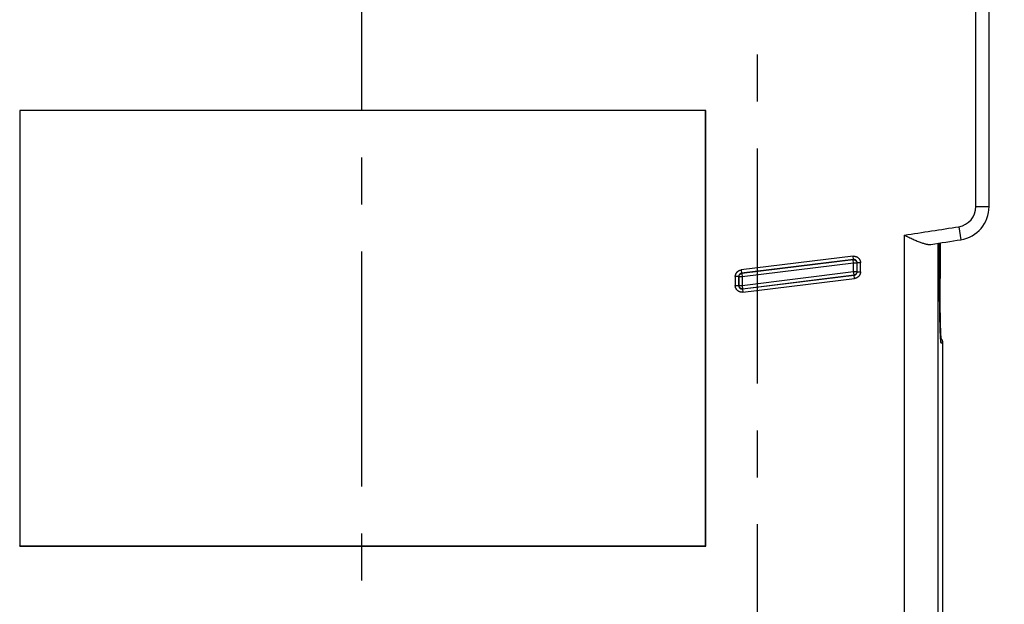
# Model space of a CAD drawing. Header units: inches. Extents: x 0 to 34, y 0 to 22.
# Tile 44 of 47: x 20.2 to 23.2, y 15.9 to 17.6. Entities that reach past the tile are written whole.
import ezdxf

# ---------------------------------------------------------------- set-up
doc = ezdxf.new("R2010")
doc.units = ezdxf.units.IN
doc.header["$LTSCALE"] = 1.87
doc.header["$MEASUREMENT"] = 0
doc.linetypes.add('CENTER', pattern=[0.6, 0.375, -0.075, 0.075, -0.075])
doc.layers.get('0').update_dxf_attribs({"linetype": 'CONTINUOUS'})
doc.layers.add('DEFAULT_1', color=7, linetype='CENTER')
doc.layers.add('DIMENSIONS', color=7, linetype='CONTINUOUS')
doc.styles.get("Standard").update_dxf_attribs({"font": 'txt', "width": 0.8})
doc.dimstyles.new('DIMSTYLE_1', dxfattribs={"dimtxt": 0.125, "dimasz": 0.1875, "dimexe": 0.18, "dimexo": 0.0625, "dimgap": 0.09, "dimtad": 0, "dimtih": 1, "dimtoh": 1, "dimdec": 3, "dimzin": 4, "dimdsep": 46, "dimtxsty": 'STANDARD', "dimblk": '_FILLED', "dimblk1": '_FILLED', "dimblk2": '_FILLED', "dimcen": 0.09, "dimadec": 0, "dimazin": 0, "dimtp": 0.01, "dimtm": 0.01, "dimtfac": 1, "dimtdec": 3, "dimtofl": 0, "dimtmove": 0, "dimatfit": 3, "dimldrblk": '_FILLED', "dimfxl": 1, "dimtolj": 1, "dimtzin": 4, "dimarcsym": 0})

# ---------------------------------------------------------------- blocks, each defined once
blk = doc.blocks.new('_FILLED')
at = {"color": 0, "linetype": 'BYBLOCK'}
blk.add_solid([(0, 0), (-1, 0.167), (-1, -0.167)], dxfattribs=at)
blk = doc.blocks.new('*D4')
at = {"layer": 'DIMENSIONS', "color": 2, "linetype": 'CONTINUOUS'}
for p, q in [((21.457, 18.2607), (24.2746, 18.2607)), ((24.1496, 18.2607), (24.1496, 15.3095)), ((24.1496, 11.7607), (24.1496, 14.6532)), ((21.4569, 11.7607), (24.2746, 11.7607))]:
    blk.add_line(p, q, dxfattribs=at)
at = {"layer": 'DIMENSIONS', "color": 2, "linetype": 'CONTINUOUS', "xscale": 0.1875, "yscale": 0.1875, "zscale": 0.1875}
for p, rotation in [((24.1496, 18.2607), 90), ((24.1496, 11.7607), 270)]:
    blk.add_blockref('_FILLED', p, dxfattribs=dict(at, rotation=rotation))
at = {"layer": 'DIMENSIONS', "color": 2, "linetype": 'CONTINUOUS', "width": 0.8}
for s, p in [('[', (24.1121, 15.122)), (']', (24.7121, 15.122)), ('6.500', (23.4871, 15.122)), ('165.1', (24.2121, 15.122)), ('PANEL MOUNT', (23.5996, 14.9032)), ('SCREW LOCATIONS', (23.3996, 14.7157))]:
    blk.add_text(s, height=0.125, dxfattribs=at).set_placement(p)

msp = doc.modelspace()

# ---------------------------------------------------------------- linework, layer by layer
at = {"color": 7, "linetype": 'CONTINUOUS'}
for p, q in [((23.1416, 17.0843), (23.1416, 18.467)), ((23.1023, 17.0843), (23.1023, 18.4519)), ((20.2474, 17.3713), (20.2474, 16.0711)), ((20.2474, 17.3713), (20.2479, 17.3708)), ((22.2957, 17.3713), (20.2474, 17.3713)), ((20.2479, 17.3708), (20.2479, 16.0716)), ((22.2952, 17.3708), (20.2479, 17.3708)), ((22.2957, 17.3713), (22.2952, 17.3708)), ((22.2952, 16.0716), (22.2952, 17.3708)), ((22.2957, 16.0711), (22.2957, 17.3713)), ((23.1023, 17.0843), (23.1416, 17.0843)), ((23.0512, 17.0244), (23.0575, 16.9856)), ((22.8885, 16.9996), (22.8885, 15.7668)), ((22.9885, 16.9748), (22.9885, 15.766)), ((22.9936, 16.8695), (22.9936, 16.9755)), ((22.9953, 16.9758), (22.9953, 16.8695)), ((22.7353, 16.9362), (22.4014, 16.8952)), ((22.7365, 16.9262), (22.7353, 16.9362)), ((22.7365, 16.9262), (22.4027, 16.8853)), ((22.736, 16.9257), (22.4032, 16.8848)), ((22.7372, 16.9157), (22.4044, 16.8749)), ((22.736, 16.9257), (22.7365, 16.9262)), ((22.7372, 16.9157), (22.736, 16.9257)), ((22.7372, 16.8902), (22.7372, 16.9157)), ((22.7472, 16.9157), (22.7372, 16.9157)), ((22.7472, 16.9157), (22.7477, 16.9163)), ((22.7472, 16.8902), (22.7472, 16.9157)), ((22.7477, 16.8897), (22.7477, 16.9163)), ((22.7577, 16.9163), (22.7477, 16.9163)), ((22.7577, 16.8897), (22.7577, 16.9163)), ((22.3839, 16.8753), (22.3839, 16.8488)), ((22.3939, 16.8753), (22.3839, 16.8753)), ((22.3939, 16.8753), (22.3939, 16.8488)), ((22.3944, 16.8749), (22.3939, 16.8753)), ((22.3944, 16.8749), (22.3944, 16.8493)), ((22.4044, 16.8749), (22.3944, 16.8749)), ((22.4014, 16.8952), (22.4027, 16.8853)), ((22.4032, 16.8848), (22.4027, 16.8853)), ((22.4032, 16.8848), (22.4044, 16.8749)), ((22.4044, 16.8493), (22.7372, 16.8902)), ((22.4044, 16.8749), (22.4044, 16.8493)), ((22.4051, 16.8388), (22.7389, 16.8798)), ((22.4056, 16.8394), (22.7384, 16.8803)), ((22.7384, 16.8803), (22.7372, 16.8902)), ((22.7372, 16.8902), (22.7472, 16.8902)), ((22.7384, 16.8803), (22.7389, 16.8798)), ((22.7401, 16.8699), (22.7389, 16.8798)), ((22.7472, 16.8902), (22.7477, 16.8897)), ((22.7477, 16.8897), (22.7577, 16.8897)), ((22.3839, 16.8488), (22.3939, 16.8488)), ((22.3944, 16.8493), (22.3939, 16.8488)), ((22.3944, 16.8493), (22.4044, 16.8493)), ((22.4044, 16.8493), (22.4056, 16.8394)), ((22.4063, 16.8289), (22.7401, 16.8699)), ((22.9937, 16.8528), (22.9936, 16.8695)), ((22.9953, 16.8695), (22.9936, 16.8695)), ((22.9936, 16.8695), (22.9936, 16.8695)), ((22.9937, 16.8367), (22.9937, 16.8528)), ((22.9953, 16.8528), (22.9953, 16.8695)), ((22.9953, 16.8367), (22.9953, 16.8528)), ((22.4056, 16.8394), (22.4051, 16.8388)), ((22.4051, 16.8388), (22.4063, 16.8289)), ((22.9938, 16.8219), (22.9937, 16.8367)), ((22.9939, 16.8082), (22.9938, 16.8219)), ((22.9954, 16.8219), (22.9953, 16.8367)), ((22.9955, 16.8082), (22.9954, 16.8219)), ((22.994, 16.7956), (22.9939, 16.8082)), ((22.9942, 16.784), (22.994, 16.7956)), ((22.9956, 16.7956), (22.9955, 16.8082)), ((22.9958, 16.784), (22.9956, 16.7956)), ((22.9943, 16.7733), (22.9942, 16.784)), ((22.9945, 16.7635), (22.9943, 16.7733)), ((22.9946, 16.7545), (22.9945, 16.7635)), ((22.9959, 16.7733), (22.9958, 16.784)), ((22.9961, 16.7635), (22.9959, 16.7733)), ((22.9962, 16.7545), (22.9961, 16.7635)), ((22.9948, 16.7463), (22.9946, 16.7545)), ((22.995, 16.7387), (22.9948, 16.7463)), ((22.9952, 16.7318), (22.995, 16.7387)), ((22.9953, 16.7255), (22.9952, 16.7318)), ((22.9964, 16.7463), (22.9962, 16.7545)), ((22.9966, 16.7387), (22.9964, 16.7463)), ((22.9968, 16.7318), (22.9966, 16.7387)), ((22.9969, 16.7255), (22.9968, 16.7318)), ((22.9955, 16.7197), (22.9953, 16.7255)), ((22.9957, 16.7145), (22.9955, 16.7197)), ((22.9959, 16.7098), (22.9957, 16.7145)), ((22.9961, 16.7055), (22.9959, 16.7098)), ((22.9962, 16.7017), (22.9961, 16.7055)), ((22.9964, 16.6983), (22.9962, 16.7017)), ((22.9966, 16.6953), (22.9964, 16.6983)), ((22.9971, 16.7197), (22.9969, 16.7255)), ((22.9973, 16.7145), (22.9971, 16.7197)), ((22.9975, 16.7097), (22.9973, 16.7145)), ((22.9977, 16.7055), (22.9975, 16.7097)), ((22.9979, 16.6999), (22.9977, 16.7055)), ((22.9981, 16.6967), (22.9979, 16.6999)), ((22.9982, 16.6939), (22.9981, 16.6967)), ((22.9967, 16.6926), (22.9966, 16.6953)), ((22.9969, 16.6903), (22.9967, 16.6926)), ((22.997, 16.6883), (22.9969, 16.6903)), ((22.9971, 16.6866), (22.997, 16.6883)), ((22.9984, 16.6914), (22.9982, 16.6939)), ((22.9985, 16.69), (22.9984, 16.6914)), ((23.0039, 16.6764), (22.9987, 16.6765)), ((23.0039, 13.173), (23.0039, 16.6764)), ((20.2474, 16.0711), (20.2479, 16.0716)), ((20.2474, 16.0711), (22.2957, 16.0711)), ((20.2479, 16.0716), (22.2952, 16.0716)), ((22.2957, 16.0711), (22.2952, 16.0716))]:
    msp.add_line(p, q, dxfattribs=at)
msp.add_lwpolyline([(22.9977, 16.682), (22.9977, 16.682), (22.9976, 16.6821), (22.9976, 16.6822), (22.9976, 16.6824), (22.9975, 16.6827), (22.9975, 16.6831), (22.9975, 16.6835), (22.9974, 16.684), (22.9973, 16.6846), (22.9973, 16.6852), (22.9972, 16.6859), (22.9971, 16.6866)], dxfattribs=at)
for centre, radius, start, end in [((23.0416, 17.0843), 0.0607, 279.093, 360), ((23.0416, 17.0843), 0.1, 279.093, 360), ((21.2694, 28.1578), 11.2751, 278.25655, 279.09301), ((21.2694, 28.1578), 11.3144, 278.6345, 279.09301)]:
    msp.add_arc(centre, radius, start, end, dxfattribs=at)
for points, knots in [([(22.8885, 16.9996), (22.8908, 16.9984), (22.8953, 16.9962), (22.9021, 16.993), (22.9086, 16.9898), (22.9151, 16.9868), (22.9212, 16.9841), (22.9271, 16.9815), (22.9327, 16.9792), (22.9379, 16.9772), (22.9428, 16.9755), (22.9474, 16.9741), (22.9516, 16.973), (22.9555, 16.9721), (22.959, 16.9716), (22.9623, 16.9713), (22.9652, 16.9713), (22.9671, 16.9715), (22.968, 16.9716)], [0, 0, 0, 0, 0.089257, 0.177457, 0.263642, 0.346952, 0.426658, 0.502176, 0.573081, 0.639101, 0.700111, 0.756117, 0.807244, 0.85371, 0.895818, 0.933939, 0.968505, 1, 1, 1, 1]), ([(22.7353, 16.9362), (22.7359, 16.9362), (22.7371, 16.9363), (22.739, 16.9363), (22.7409, 16.9361), (22.7427, 16.9357), (22.7445, 16.9351), (22.7463, 16.9344), (22.7479, 16.9335), (22.7495, 16.9325), (22.751, 16.9313), (22.7523, 16.93), (22.7535, 16.9286), (22.7546, 16.927), (22.7555, 16.9254), (22.7563, 16.9237), (22.7569, 16.9219), (22.7574, 16.9201), (22.7576, 16.9182), (22.7577, 16.917), (22.7577, 16.9163)], [0, 0, 0, 0, 0.055458, 0.11127, 0.166905, 0.222314, 0.277886, 0.333562, 0.389023, 0.444482, 0.500177, 0.555738, 0.611142, 0.666749, 0.722386, 0.777834, 0.833342, 0.889092, 0.94477, 1, 1, 1, 1]), ([(22.736, 16.9257), (22.7363, 16.9257), (22.7371, 16.9258), (22.7382, 16.9257), (22.7393, 16.9255), (22.7404, 16.9252), (22.7415, 16.9248), (22.7425, 16.9243), (22.7434, 16.9236), (22.7442, 16.9229), (22.745, 16.922), (22.7456, 16.9211), (22.7462, 16.9201), (22.7466, 16.9191), (22.7469, 16.918), (22.7471, 16.9169), (22.7472, 16.9161), (22.7472, 16.9157)], [0, 0, 0, 0, 0.066651, 0.133308, 0.199971, 0.266638, 0.33331, 0.399985, 0.466661, 0.533339, 0.600015, 0.66669, 0.733362, 0.800029, 0.866692, 0.933349, 1, 1, 1, 1]), ([(22.7477, 16.9163), (22.7477, 16.9167), (22.7477, 16.9175), (22.7475, 16.9186), (22.7471, 16.9197), (22.7467, 16.9207), (22.7462, 16.9217), (22.7455, 16.9226), (22.7448, 16.9234), (22.7439, 16.9242), (22.743, 16.9248), (22.742, 16.9254), (22.7409, 16.9258), (22.7399, 16.9261), (22.7387, 16.9263), (22.7376, 16.9263), (22.7369, 16.9263), (22.7365, 16.9262)], [0, 0, 0, 0, 0.066767, 0.133621, 0.200267, 0.26677, 0.333356, 0.400028, 0.466672, 0.533348, 0.599867, 0.666354, 0.732979, 0.799682, 0.866431, 0.933258, 1, 1, 1, 1]), ([(22.3839, 16.8753), (22.3839, 16.876), (22.3839, 16.8773), (22.3842, 16.8792), (22.3847, 16.8811), (22.3853, 16.8829), (22.3861, 16.8846), (22.3871, 16.8863), (22.3883, 16.8879), (22.3895, 16.8893), (22.3909, 16.8906), (22.3925, 16.8918), (22.3941, 16.8928), (22.3959, 16.8937), (22.3977, 16.8944), (22.3995, 16.8949), (22.4008, 16.8951), (22.4014, 16.8952)], [0, 0, 0, 0, 0.066877, 0.133659, 0.200184, 0.266837, 0.333533, 0.400058, 0.466715, 0.533442, 0.599971, 0.6666, 0.733365, 0.799899, 0.866517, 0.933391, 1, 1, 1, 1]), ([(22.4027, 16.8853), (22.4023, 16.8852), (22.4015, 16.8851), (22.4005, 16.8848), (22.3995, 16.8843), (22.3985, 16.8838), (22.3976, 16.8831), (22.3967, 16.8824), (22.396, 16.8815), (22.3954, 16.8806), (22.3948, 16.8797), (22.3944, 16.8786), (22.3941, 16.8776), (22.3939, 16.8765), (22.3939, 16.8757), (22.3939, 16.8753)], [0, 0, 0, 0, 0.076951, 0.15393, 0.230875, 0.307828, 0.384797, 0.461739, 0.538681, 0.615527, 0.692381, 0.769214, 0.846014, 0.922884, 1, 1, 1, 1]), ([(22.3944, 16.8749), (22.3944, 16.8753), (22.3944, 16.876), (22.3946, 16.8771), (22.3949, 16.8782), (22.3953, 16.8792), (22.3959, 16.8802), (22.3965, 16.8811), (22.3973, 16.8819), (22.3981, 16.8827), (22.399, 16.8833), (22.4, 16.8839), (22.401, 16.8843), (22.4021, 16.8846), (22.4028, 16.8848), (22.4032, 16.8848)], [0, 0, 0, 0, 0.076842, 0.153752, 0.230682, 0.307611, 0.384547, 0.461484, 0.538421, 0.615358, 0.692293, 0.769226, 0.846155, 0.92308, 1, 1, 1, 1]), ([(22.7472, 16.8902), (22.7472, 16.8898), (22.7471, 16.8891), (22.747, 16.888), (22.7466, 16.8869), (22.7462, 16.8859), (22.7457, 16.8849), (22.745, 16.884), (22.7443, 16.8832), (22.7435, 16.8824), (22.7426, 16.8818), (22.7416, 16.8812), (22.7406, 16.8808), (22.7395, 16.8804), (22.7388, 16.8803), (22.7384, 16.8803)], [0, 0, 0, 0, 0.076842, 0.153752, 0.230682, 0.307611, 0.384547, 0.461484, 0.538421, 0.615358, 0.692293, 0.769226, 0.846155, 0.92308, 1, 1, 1, 1]), ([(22.7389, 16.8798), (22.7393, 16.8799), (22.74, 16.88), (22.7411, 16.8803), (22.7421, 16.8807), (22.7431, 16.8813), (22.744, 16.8819), (22.7448, 16.8827), (22.7456, 16.8835), (22.7462, 16.8844), (22.7467, 16.8854), (22.7472, 16.8865), (22.7475, 16.8875), (22.7477, 16.8886), (22.7477, 16.8894), (22.7477, 16.8897)], [0, 0, 0, 0, 0.076951, 0.15393, 0.230875, 0.307828, 0.384797, 0.461739, 0.538681, 0.615527, 0.692381, 0.769214, 0.846014, 0.922884, 1, 1, 1, 1]), ([(22.7577, 16.8897), (22.7577, 16.8891), (22.7576, 16.8878), (22.7573, 16.8859), (22.7569, 16.884), (22.7562, 16.8822), (22.7554, 16.8804), (22.7545, 16.8788), (22.7533, 16.8772), (22.752, 16.8758), (22.7506, 16.8744), (22.7491, 16.8733), (22.7474, 16.8723), (22.7457, 16.8714), (22.7439, 16.8707), (22.742, 16.8702), (22.7408, 16.87), (22.7401, 16.8699)], [0, 0, 0, 0, 0.066877, 0.133659, 0.200184, 0.266837, 0.333533, 0.400058, 0.466715, 0.533442, 0.599971, 0.6666, 0.733365, 0.799899, 0.866517, 0.933391, 1, 1, 1, 1]), ([(22.4063, 16.8289), (22.4057, 16.8288), (22.4044, 16.8287), (22.4025, 16.8288), (22.4007, 16.829), (22.3988, 16.8294), (22.397, 16.8299), (22.3953, 16.8307), (22.3936, 16.8315), (22.3921, 16.8326), (22.3906, 16.8338), (22.3892, 16.8351), (22.388, 16.8365), (22.3869, 16.838), (22.386, 16.8397), (22.3852, 16.8414), (22.3846, 16.8432), (22.3842, 16.845), (22.3839, 16.8469), (22.3839, 16.8481), (22.3839, 16.8488)], [0, 0, 0, 0, 0.055458, 0.11127, 0.166905, 0.222314, 0.277886, 0.333562, 0.389023, 0.444482, 0.500177, 0.555738, 0.611142, 0.666749, 0.722386, 0.777834, 0.833342, 0.889092, 0.94477, 1, 1, 1, 1]), ([(22.3939, 16.8488), (22.3939, 16.8484), (22.3939, 16.8476), (22.3941, 16.8465), (22.3944, 16.8454), (22.3949, 16.8444), (22.3954, 16.8434), (22.3961, 16.8425), (22.3968, 16.8416), (22.3977, 16.8409), (22.3986, 16.8402), (22.3996, 16.8397), (22.4006, 16.8393), (22.4017, 16.839), (22.4028, 16.8388), (22.404, 16.8387), (22.4047, 16.8388), (22.4051, 16.8388)], [0, 0, 0, 0, 0.066767, 0.133621, 0.200267, 0.26677, 0.333356, 0.400028, 0.466672, 0.533348, 0.599867, 0.666354, 0.732979, 0.799682, 0.866431, 0.933258, 1, 1, 1, 1]), ([(22.4056, 16.8394), (22.4052, 16.8394), (22.4045, 16.8393), (22.4033, 16.8394), (22.4022, 16.8395), (22.4011, 16.8399), (22.4001, 16.8403), (22.3991, 16.8408), (22.3982, 16.8415), (22.3973, 16.8422), (22.3966, 16.8431), (22.3959, 16.844), (22.3954, 16.845), (22.3949, 16.846), (22.3946, 16.8471), (22.3944, 16.8482), (22.3944, 16.849), (22.3944, 16.8493)], [0, 0, 0, 0, 0.066591, 0.133242, 0.19991, 0.26658, 0.333257, 0.399936, 0.466618, 0.533301, 0.599982, 0.666663, 0.73334, 0.800013, 0.866681, 0.933343, 1, 1, 1, 1]), ([(22.9975, 16.682), (22.9974, 16.6825), (22.9973, 16.684), (22.9971, 16.6868), (22.9968, 16.6904), (22.9966, 16.6945), (22.9963, 16.6992), (22.9961, 16.7043), (22.9958, 16.7099), (22.9956, 16.716), (22.9954, 16.7226), (22.9952, 16.7295), (22.995, 16.7369), (22.9948, 16.7447), (22.9947, 16.7528), (22.9945, 16.7613), (22.9944, 16.7701), (22.9942, 16.7792), (22.9941, 16.7886), (22.994, 16.7982), (22.9939, 16.808), (22.9938, 16.818), (22.9938, 16.8281), (22.9937, 16.8383), (22.9937, 16.8487), (22.9936, 16.8591), (22.9936, 16.866), (22.9936, 16.8695)], [0, 0, 0, 0, 0.008207, 0.024642, 0.043939, 0.066001, 0.090798, 0.118282, 0.148325, 0.180844, 0.215794, 0.253042, 0.292433, 0.333928, 0.377395, 0.422644, 0.469586, 0.518123, 0.568043, 0.619198, 0.671531, 0.724808, 0.778861, 0.833576, 0.888793, 0.944323, 1, 1, 1, 1]), ([(23.0039, 16.6764), (23.0039, 16.677), (23.0038, 16.6783), (23.0035, 16.6802), (23.003, 16.6821), (23.0024, 16.684), (23.0016, 16.6857), (23.0006, 16.6874), (22.9994, 16.689), (22.9982, 16.6904), (22.9972, 16.6912), (22.9968, 16.6916)], [0, 0, 0, 0, 0.111847, 0.223691, 0.335535, 0.447383, 0.559236, 0.671099, 0.782972, 0.894858, 1, 1, 1, 1]), ([(22.9987, 16.6765), (22.9986, 16.6765), (22.9983, 16.677), (22.9981, 16.6778), (22.9978, 16.6792), (22.9976, 16.6807), (22.9975, 16.6817), (22.9975, 16.682)], [0, 0, 0, 0, 0.069412, 0.225782, 0.477528, 0.825407, 1, 1, 1, 1]), ([(22.9987, 16.6765), (22.9987, 16.6771), (22.9986, 16.6784), (22.9984, 16.6803), (22.9981, 16.6815), (22.9979, 16.6821)], [0, 0, 0, 0, 0.342263, 0.684524, 1, 1, 1, 1])]:
    msp.add_open_spline(points, degree=3, knots=knots, dxfattribs=at)
for points in [[(22.9978, 16.6822), (22.9977, 16.6826), (22.9976, 16.6829), (22.9975, 16.6832)], [(22.9979, 16.6821), (22.9979, 16.6821), (22.9979, 16.6822), (22.9978, 16.6822)]]:
    msp.add_open_spline(points, degree=3, dxfattribs=at)
at = {"layer": 'DEFAULT_1', "color": 7, "linetype": 'CENTER'}
for p, q in [((21.2693, 11.7607), (21.2693, 18.1917)), ((22.4504, 12.0687), (22.4504, 17.8833))]:
    msp.add_line(p, q, dxfattribs=at)

# ---------------------------------------------------------------- dimensions: what is measured, and where the dimension line sits
at = {"layer": 'DIMENSIONS', "color": 2, "linetype": 'CONTINUOUS'}
dim = msp.add_linear_dim(base=(24.1496, 11.7607), p1=(21.457, 18.2607), p2=(21.4569, 11.7607), angle=270, text='<>\\PPANEL MOUNT\\PSCREW LOCATIONS', dimstyle='DIMSTYLE_1', dxfattribs=at)
dim.commit()
dim.dimension.update_dxf_attribs({"geometry": '*D4', "text_midpoint": (24.1496, 14.9813), "dimtype": 160})

doc.saveas('drawing.dxf')
